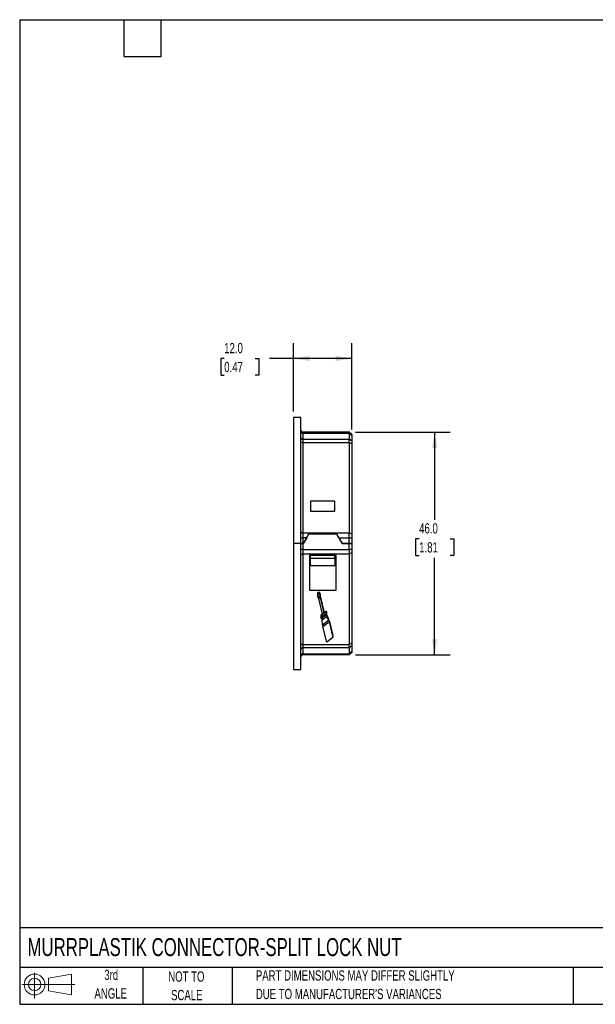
# Model space of a CAD drawing. Header units: millimetres. Extents: x 6 to 273, y 6 to 210.
# Tile 1 of 8: x 6 to 125, y 6 to 210. Entities that reach past the tile are written whole.
import ezdxf

# ---------------------------------------------------------------- set-up
doc = ezdxf.new("R2010")
doc.units = ezdxf.units.MM
doc.layers.add('DIMENSIONS', color=140, linetype='Continuous', lineweight=25)
doc.layers.add('TEXT', color=140, linetype='Continuous', lineweight=25)
doc.layers.add('SLD-DEFPOINTS', color=7, linetype='Continuous')
doc.styles.add('SLDTEXTSTYLE0', font='TXT', dxfattribs={"width": 0.7})
doc.dimstyles.new('SLDDIMSTYLE0', dxfattribs={"dimtxt": 2.158008, "dimasz": 3.302, "dimexe": 0, "dimexo": 0.0625, "dimgap": 0.539502, "dimtad": 0, "dimtih": 1, "dimtoh": 1, "dimrnd": 1e-09, "dimzin": 4, "dimdsep": 46, "dimtxsty": 'SLDTEXTSTYLE0', "dimsah": 1, "dimcen": 0.09, "dimadec": 0, "dimazin": 1, "dimtfac": 1, "dimtofl": 0, "dimtmove": 0, "dimatfit": 3, "dimfxl": 0, "dimfrac": 2, "dimtolj": 1, "dimtzin": 12, "dimarcsym": 0})

# ---------------------------------------------------------------- blocks, each defined once
blk = doc.blocks.new('Block11')
at = {"color": 7, "linetype": 'Continuous', "lineweight": 18}
for p, q in [((2.59, 5.31), (2.59, 0)), ((5.48, 4.17), (10.18, 5.03)), ((5.48, 1.6), (5.48, 4.17)), ((10.18, 5.03), (10.18, 0.73)), ((0, 2.88), (10.87, 2.88)), ((5.48, 1.6), (10.18, 0.73))]:
    blk.add_line(p, q, dxfattribs=at)
for radius in [2.15, 1.29]:
    blk.add_circle((2.59, 2.88), radius, dxfattribs=at)
blk = doc.blocks.new('Block12')
at = {"layer": 'SLD-DEFPOINTS'}
blk.add_blockref('Block11', (0, 0), dxfattribs=at)
blk = doc.blocks.new('SW_NOTE_0_2')
at = {"layer": 'TEXT', "color": 0, "char_height": 2.1167, "attachment_point": 1, "style": 'SLDTEXTSTYLE0'}
for s, insert in [('PART DIMENSIONS MAY DIFFER SLIGHTLY', (0, 2.73)), ("DUE TO MANUFACTURER'S VARIANCES", (0, -1.09))]:
    blk.add_mtext(s, dxfattribs=dict(at, insert=insert))
blk = doc.blocks.new('SW_NOTE_0_3')
at = {"layer": 'TEXT', "color": 0, "char_height": 2.117, "attachment_point": 2, "style": 'SLDTEXTSTYLE0'}
for s, insert in [('NOT TO', (5.26, 2.73)), ('SCALE', (5.35, -1.09))]:
    blk.add_mtext(s, dxfattribs=dict(at, insert=insert))
blk = doc.blocks.new('SW_NOTE_0_4')
at = {"layer": 'TEXT', "color": 0, "char_height": 2.117, "attachment_point": 2, "style": 'SLDTEXTSTYLE0'}
for s, insert in [('3rd', (2.32, 2.73)), ('ANGLE', (2.22, -1.09))]:
    blk.add_mtext(s, dxfattribs=dict(at, insert=insert))
blk = doc.blocks.new('_D')
at = {"layer": 'DIMENSIONS'}
for p, q in [((62.93, 128.71), (62.93, 142.8)), ((74.93, 125.01), (74.93, 142.8)), ((48.59, 139.63), (47.87, 139.63)), ((47.87, 139.63), (47.87, 136.2)), ((55, 139.63), (55.73, 139.63)), ((55.73, 139.63), (55.73, 136.2)), ((62.93, 139.63), (57.93, 139.63)), ((74.93, 139.63), (62.93, 139.63)), ((47.87, 136.2), (48.59, 136.2)), ((55.73, 136.2), (55, 136.2))]:
    blk.add_line(p, q, dxfattribs=at)
for points in [[(62.93, 139.63), (66.23, 139.12), (66.23, 140.14)], [(74.93, 139.63), (71.62, 140.14), (71.62, 139.12)]]:
    blk.add_solid(points, dxfattribs=at)
at = {"layer": 'DIMENSIONS', "char_height": 2.117, "attachment_point": 1, "style": 'SLDTEXTSTYLE0'}
for s, insert in [('12.0', (48.59, 142.84)), ('0.47', (48.59, 138.93))]:
    blk.add_mtext(s, dxfattribs=dict(at, insert=insert))
blk = doc.blocks.new('_D_1')
at = {"layer": 'DIMENSIONS'}
for p, q in [((75.7, 124.44), (95.23, 124.44)), ((92.05, 124.44), (92.05, 106.33)), ((88.85, 102.41), (88.12, 102.41)), ((88.12, 102.41), (88.12, 98.98)), ((95.26, 102.41), (95.98, 102.41)), ((95.98, 102.41), (95.98, 98.98)), ((88.12, 98.98), (88.85, 98.98)), ((92.05, 78.44), (92.05, 98.5)), ((95.98, 98.98), (95.26, 98.98)), ((75.7, 78.44), (95.23, 78.44))]:
    blk.add_line(p, q, dxfattribs=at)
for points in [[(92.05, 124.44), (91.54, 121.14), (92.56, 121.14)], [(92.05, 78.44), (92.56, 81.74), (91.54, 81.74)]]:
    blk.add_solid(points, dxfattribs=at)
at = {"layer": 'DIMENSIONS', "char_height": 2.117, "attachment_point": 1, "style": 'SLDTEXTSTYLE0'}
for s, insert in [('46.0', (88.85, 105.63)), ('1.81', (88.85, 101.71))]:
    blk.add_mtext(s, dxfattribs=dict(at, insert=insert))

msp = doc.modelspace()

# ---------------------------------------------------------------- linework, layer by layer
for p, q in [((64.427, 127.441), (62.927, 127.441)), ((62.927, 127.441), (62.927, 101.441)), ((64.427, 101.441), (64.427, 127.441)), ((64.827, 124.441), (64.827, 124.173)), ((64.827, 124.441), (74.427, 124.441)), ((74.427, 124.441), (64.827, 124.441)), ((64.827, 124.173), (64.827, 122.977)), ((74.427, 124.173), (64.827, 124.173)), ((74.927, 123.941), (74.427, 124.441)), ((74.427, 124.441), (74.427, 124.441)), ((74.927, 123.941), (74.427, 124.441)), ((74.427, 124.173), (74.427, 122.977)), ((74.927, 123.74), (74.427, 124.173)), ((64.827, 122.977), (64.827, 122.245)), ((64.827, 122.977), (74.427, 122.977)), ((64.827, 122.245), (64.827, 103.637)), ((74.427, 122.245), (64.827, 122.245)), ((74.427, 122.245), (74.427, 122.977)), ((74.927, 122.544), (74.427, 122.977)), ((74.427, 122.245), (74.427, 103.637)), ((74.927, 121.995), (74.427, 122.245)), ((74.927, 123.941), (74.927, 123.74)), ((74.927, 123.941), (74.927, 123.941)), ((74.927, 123.74), (74.927, 122.544)), ((74.927, 122.544), (74.927, 121.995)), ((74.927, 121.995), (74.927, 103.387)), ((66.427, 110.202), (66.427, 108.123)), ((71.427, 110.202), (66.427, 110.202)), ((71.427, 108.123), (71.427, 110.202)), ((66.427, 108.123), (71.427, 108.123)), ((64.827, 103.637), (64.827, 102.637)), ((64.827, 103.637), (74.427, 103.637)), ((74.427, 102.637), (74.427, 103.637)), ((74.927, 103.387), (74.427, 103.637)), ((64.827, 102.637), (64.827, 101.441)), ((65.618, 102.637), (64.827, 102.637)), ((66.024, 103.341), (64.927, 101.441)), ((65.618, 102.637), (64.927, 101.441)), ((66.082, 103.441), (66.024, 103.341)), ((71.83, 103.341), (66.024, 103.341)), ((66.082, 103.441), (66.082, 103.441)), ((71.772, 103.441), (66.082, 103.441)), ((71.83, 103.341), (71.772, 103.441)), ((71.772, 103.441), (71.772, 103.441)), ((72.927, 101.441), (71.83, 103.341)), ((72.236, 102.637), (74.427, 102.637)), ((72.236, 102.637), (72.927, 101.441)), ((74.427, 101.441), (74.427, 102.637)), ((74.427, 102.637), (74.927, 102.637)), ((74.927, 103.387), (74.927, 102.637)), ((74.927, 102.637), (74.927, 101.441)), ((64.427, 101.441), (62.927, 101.441)), ((62.927, 101.441), (62.927, 75.441)), ((64.427, 75.441), (64.427, 101.441)), ((64.827, 101.441), (64.427, 101.441)), ((64.827, 100.245), (64.427, 100.245)), ((64.827, 101.441), (64.827, 100.245)), ((64.927, 101.441), (64.827, 101.441)), ((64.827, 100.245), (64.827, 99.245)), ((64.827, 100.245), (74.427, 100.245)), ((74.427, 101.441), (72.927, 101.441)), ((72.927, 101.441), (74.427, 101.441)), ((74.427, 100.245), (74.427, 101.441)), ((74.927, 101.441), (74.427, 101.441)), ((74.427, 101.441), (74.927, 101.441)), ((74.427, 100.245), (74.427, 99.245)), ((74.927, 100.245), (74.427, 100.245)), ((74.927, 101.441), (74.927, 100.245)), ((74.927, 100.245), (74.927, 99.495)), ((64.827, 99.245), (64.827, 80.637)), ((74.427, 99.245), (64.827, 99.245)), ((71.677, 98.941), (66.177, 98.941)), ((66.177, 98.941), (66.177, 91.818)), ((66.427, 98.441), (66.427, 98.941)), ((66.427, 98.441), (71.427, 98.441)), ((66.427, 96.941), (66.427, 98.441)), ((71.427, 98.441), (71.427, 98.941)), ((71.427, 98.441), (71.427, 96.941)), ((71.677, 91.818), (71.677, 98.941)), ((74.927, 99.495), (74.427, 99.245)), ((74.427, 99.245), (74.427, 80.637)), ((74.927, 99.495), (74.927, 80.887)), ((66.177, 96.941), (66.427, 96.941)), ((71.677, 96.841), (66.177, 96.841)), ((66.427, 96.941), (71.427, 96.941)), ((71.427, 96.941), (71.677, 96.941)), ((66.177, 91.818), (71.677, 91.818)), ((67.902, 91.264), (68.177, 91.471)), ((68.177, 91.471), (68.388, 91.064)), ((68.177, 91.471), (68.177, 91.071)), ((67.902, 90.864), (67.902, 91.264)), ((67.902, 90.864), (68.177, 91.071)), ((67.93, 90.318), (67.902, 90.864)), ((68.388, 90.664), (67.93, 90.318)), ((68.101, 90.07), (68.101, 90.448)), ((68.101, 90.07), (68.377, 90.277)), ((68.9, 86.894), (68.101, 90.07)), ((68.177, 91.071), (68.388, 90.664)), ((68.377, 90.655), (68.377, 90.277)), ((68.377, 90.277), (69.175, 87.101)), ((68.381, 90.659), (69.175, 87.501)), ((68.388, 91.064), (68.388, 90.664)), ((69.175, 87.501), (69.175, 87.101)), ((69.175, 87.123), (69.621, 87.46)), ((69.621, 87.06), (69.621, 87.46)), ((68.553, 86.541), (68.553, 86.141)), ((68.613, 86.299), (69.621, 87.06)), ((68.613, 86.699), (68.895, 86.912)), ((68.613, 86.699), (68.613, 86.299)), ((69.701, 86.742), (68.693, 85.982)), ((68.818, 85.699), (69.735, 86.39)), ((68.818, 86.077), (68.818, 85.699)), ((68.875, 84.608), (68.818, 85.699)), ((70.158, 85.576), (68.875, 84.608)), ((69.175, 87.101), (68.9, 86.894)), ((69.735, 86.784), (69.735, 86.39)), ((69.735, 86.39), (70.158, 85.576)), ((69.737, 86.787), (70.158, 85.976)), ((69.761, 86.901), (69.761, 87.301)), ((70.158, 85.576), (70.158, 85.976)), ((70.158, 85.598), (70.238, 85.658)), ((70.238, 85.658), (71.036, 82.482)), ((70.238, 85.658), (70.238, 85.258)), ((68.954, 84.29), (70.238, 85.258)), ((68.954, 84.668), (68.954, 84.29)), ((69.753, 81.114), (68.954, 84.29)), ((70.238, 85.258), (71.036, 82.082)), ((71.036, 82.082), (69.753, 81.114)), ((71.036, 82.082), (71.036, 82.482)), ((64.827, 80.637), (74.427, 80.637)), ((64.827, 80.637), (64.827, 79.905)), ((74.427, 79.905), (64.827, 79.905)), ((64.827, 79.905), (64.827, 78.709)), ((74.927, 80.887), (74.427, 80.637)), ((74.427, 79.905), (74.427, 80.637)), ((74.927, 80.338), (74.427, 79.905)), ((74.427, 79.905), (74.427, 78.709)), ((74.927, 80.887), (74.927, 80.338)), ((74.927, 80.338), (74.927, 79.142)), ((64.827, 78.709), (74.427, 78.709)), ((64.827, 78.709), (64.827, 78.441)), ((74.427, 78.441), (64.827, 78.441)), ((74.927, 79.142), (74.427, 78.709)), ((74.927, 78.941), (74.427, 78.441)), ((74.427, 78.441), (74.427, 78.709)), ((74.927, 79.142), (74.927, 78.941)), ((62.927, 75.441), (64.427, 75.441))]:
    msp.add_line(p, q)
at = {"flags": 128}
for points in [[(74.427, 124.173), (74.427, 124.235), (74.427, 124.289), (74.427, 124.335), (74.427, 124.373), (74.427, 124.402), (74.427, 124.424), (74.427, 124.437), (74.427, 124.441)], [(64.827, 122.245), (64.749, 122.249), (64.674, 122.26), (64.605, 122.278), (64.544, 122.303), (64.494, 122.334), (64.457, 122.368), (64.435, 122.406), (64.427, 122.445)], [(64.427, 103.837), (64.435, 103.798), (64.457, 103.76), (64.494, 103.726), (64.544, 103.696), (64.605, 103.671), (64.674, 103.652), (64.749, 103.641), (64.827, 103.637)], [(64.427, 102.637), (64.435, 102.637), (64.457, 102.637), (64.494, 102.637), (64.544, 102.637), (64.605, 102.637), (64.674, 102.637), (64.749, 102.637), (64.827, 102.637)], [(64.427, 101.441), (64.435, 101.441), (64.457, 101.441), (64.494, 101.441), (64.544, 101.441), (64.605, 101.441), (64.674, 101.441), (64.749, 101.441), (64.827, 101.441)], [(64.827, 99.245), (64.749, 99.241), (64.674, 99.229), (64.605, 99.211), (64.544, 99.186), (64.494, 99.156), (64.457, 99.121), (64.435, 99.084), (64.427, 99.045)], [(64.827, 80.637), (64.749, 80.633), (64.674, 80.622), (64.605, 80.603), (64.544, 80.578), (64.494, 80.548), (64.457, 80.514), (64.435, 80.476), (64.427, 80.437)]]:
    msp.add_lwpolyline(points, dxfattribs=at)
for centre, radius, start, end in [((64.827, 124.841), 0.4, 180, 270), ((64.827, 124.841), 0.4, 180, 270), ((64.802, 124.548), 0.376, 184.40195, 273.81126), ((64.802, 123.352), 0.376, 184.40195, 273.81126), ((64.802, 79.53), 0.376, 86.18874, 175.59805), ((64.802, 78.334), 0.376, 86.18874, 175.59805), ((64.827, 78.041), 0.4, 90, 180)]:
    msp.add_arc(centre, radius, start, end)
for centre, start_param, end_param in [((69.661, 87.301), 4.712389, 6.6937948), ((68.653, 86.141), 0.4106095, 3.5522021), ((68.653, 86.541), 0.4106095, 1.5707963), ((69.661, 86.901), 3.5522021, 6.6937948)]:
    msp.add_ellipse(centre, major_axis=(0, 0.173), ratio=0.5773503, start_param=start_param, end_param=end_param)
for points, knots in [([(65.618, 102.637), (65.643, 102.681), (65.693, 102.767), (65.764, 102.891), (65.83, 103.006), (65.891, 103.111), (65.946, 103.207), (65.996, 103.293), (66.041, 103.37), (66.069, 103.418), (66.082, 103.441)], [0, 0, 0, 0, 0.1620477, 0.3135079, 0.4543812, 0.5846688, 0.7043719, 0.8134927, 0.9120341, 1, 1, 1, 1]), ([(72.236, 102.637), (72.21, 102.683), (72.156, 102.775), (72.077, 102.913), (71.999, 103.048), (71.922, 103.181), (71.846, 103.313), (71.797, 103.398), (71.772, 103.441)], [0, 0, 0, 0, 0.16914962, 0.33649126, 0.50262813, 0.66817664, 0.83375973, 1, 1, 1, 1])]:
    msp.add_open_spline(points, degree=3, knots=knots)
at = {"layer": 'TEXT'}
for p, q in [((6.35, 209.55), (273.05, 209.55)), ((6.35, 209.55), (6.35, 6.35)), ((27.94, 201.93), (27.94, 209.55)), ((35.56, 201.93), (35.56, 209.55)), ((27.94, 201.93), (35.56, 201.93)), ((273.05, 22.126), (6.35, 22.126)), ((273.05, 13.97), (6.35, 13.97)), ((31.75, 13.97), (31.75, 6.35)), ((50.212, 13.97), (50.212, 6.35)), ((120.646, 13.97), (120.646, 6.35)), ((6.35, 6.35), (273.05, 6.35))]:
    msp.add_line(p, q, dxfattribs=at)

# ---------------------------------------------------------------- block references
at = {"layer": 'SLD-DEFPOINTS'}
msp.add_blockref('Block12', (6.838, 7.554), dxfattribs=at)
at = {"layer": 'TEXT'}
for name, p in [('SW_NOTE_0_4', (22.932, 10.751)), ('SW_NOTE_0_3', (35.51, 10.407)), ('SW_NOTE_0_2', (55.119, 10.632))]:
    msp.add_blockref(name, p, dxfattribs=at)

# ---------------------------------------------------------------- texts
at = {"layer": 'TEXT', "insert": (7.966, 20.012), "char_height": 3.70417, "attachment_point": 1, "style": 'SLDTEXTSTYLE0'}
msp.add_mtext('MURRPLASTIK CONNECTOR-SPLIT LOCK NUT', dxfattribs=at)

# ---------------------------------------------------------------- dimensions: what is measured, and where the dimension line sits
at = {"layer": 'DIMENSIONS'}
for base, p1, p2, angle, picture, middle in [((74.927, 139.628), (62.927, 127.441), (74.927, 123.74), 0, '_D', (51.797, 139.628)), ((92.053, 78.441), (74.427, 124.441), (74.427, 78.441), 90, '_D_1', (92.053, 102.414))]:
    dim = msp.add_linear_dim(base=base, p1=p1, p2=p2, angle=angle, dimstyle='SLDDIMSTYLE0', dxfattribs=at)
    dim.commit()
    dim.dimension.update_dxf_attribs({"geometry": picture, "text_midpoint": middle, "dimtype": 160})

doc.saveas('drawing.dxf')
